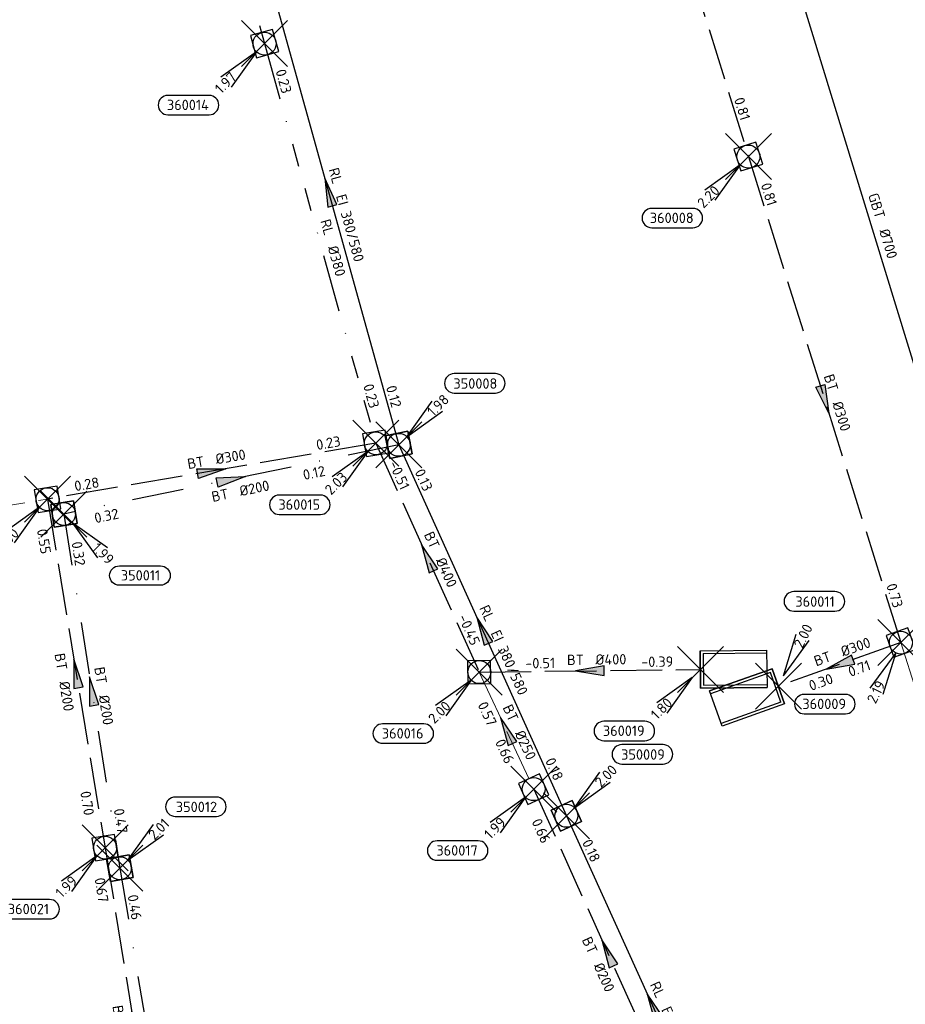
# Model space of a CAD drawing. Header units: metres. Extents: x 153343 to 157271, y 461673 to 467005.
# Tile 26 of 191: x 156220 to 156336, y 463034 to 463163. Entities that reach past the tile are written whole.
import ezdxf
from ezdxf.enums import TextEntityAlignment as Align
from ezdxf.lldxf.tags import DXFTag

# ---------------------------------------------------------------- set-up
doc = ezdxf.new("R2010")
doc.units = ezdxf.units.M
doc.header["$LTSCALE"] = 0.75
doc.header["$PDMODE"] = 3
doc.header["$PDSIZE"] = 3
for name, pattern in [('RI-HWA_BETON', [11.4, 9, -2.4]), ('RI-RELINEN', [38, 10, -4, 0, -4, 4, -4, 4, -4, 0, -4]), ('RI-VWA_BETON', [19, 9, -5, 0, -5])]:
    doc.linetypes.add(name, pattern=pattern)
doc.layers.get('0').update_dxf_attribs({"lineweight": 25})
doc.layers.get('defpoints').update_dxf_attribs({"lineweight": 25})
for name, color, linetype, lineweight in [('B-OI-RI-GWA_STROOMRICHTING-S @ 0.75', 11, 'Continuous', 25), ('B-OI-RI-HWA_RIOOLPUT_INSPECTIEPUT-S', 151, 'Continuous', 25), ('B-OI-RI-HWA_STROOMRICHTING-S @ 0.75', 151, 'Continuous', 25), ('B-OI-RI-HWA_TRANSPORTLEIDING_BETON_250-G', 151, 'RI-HWA_BETON', 18), ('B-OI-RI-HWA_UITSTROOMBAK-S @ 0.75', 151, 'Continuous', 25), ('B-OI-RI-VWA_RIOOLPUT_INSPECTIEPUT-S', 33, 'Continuous', 25), ('B-OI-RI-VWA_STROOMRICHTING-S @ 0.75', 33, 'Continuous', 25)]:
    doc.layers.add(name, color=color, linetype=linetype, lineweight=lineweight)
for name, color, linetype in [('B-OI-RI-HWA_PUTNUMMER-S @ 0.75', 151, 'Continuous'), ('B-OI-RI-HWA_TRANSPORTLEIDING_B+RELINED_380-G', 151, 'RI-RELINEN'), ('B-OI-RI-HWA_TRANSPORTLEIDING_BETON_200-G', 151, 'RI-HWA_BETON'), ('B-OI-RI-HWA_TRANSPORTLEIDING_BETON_300-G', 151, 'RI-HWA_BETON'), ('B-OI-RI-HWA_TRANSPORTLEIDING_BETON_400-G', 151, 'RI-HWA_BETON'), ('B-OI-RI-PERSLEIDING_TRANSPORTLEIDING_GEWAPEND BETON_700-G', 210, 'RI-PERS'), ('B-OI-RI-VWA_PUTNUMMER-S @ 0.75', 33, 'Continuous'), ('B-OI-RI-VWA_TRANSPORTLEIDING_B+RELINED_380 580-G', 33, 'Continuous'), ('B-OI-RI-VWA_TRANSPORTLEIDING_BETON_200-G', 33, 'RI-VWA_BETON')]:
    doc.layers.add(name, color=color, linetype=linetype)
doc.layers.add('inspectieput', color=7, linetype='Continuous', plot=False)
doc.layers.add('rwa lozingpunt_frontmuur', color=7, linetype='Continuous', plot=False)
doc.styles.add('NLCS-ISO', font='isocpeur.ttf')
doc.styles.get("Standard").update_dxf_attribs({"font": 'txt.shx'})
tags = doc.linetypes.add('RI-PERS', pattern='A,7,-2,["P",Standard,S=1.8,R=0,X=-0.5,Y=-0.9],-2,7,-2,[102,NLCS.SHX,S=1,R=180,X=0,Y=0],-2', length=22).pattern_tags.tags
tags[6] = DXFTag(74, 10)

# ---------------------------------------------------------------- blocks, each defined once
blk = doc.blocks.new('*U543')
at = {"ltscale": 0.1, "style": 'NLCS-ISO'}
for tag, p in [('BOBL', (-132, 0)), ('MAT', (-1, 0.5))]:
    blk.add_attdef(tag, text='', height=1.8, dxfattribs=at).set_placement(p, align=Align.BOTTOM_RIGHT)
for tag, p in [('DIA', (1, 0.5)), ('BOBR', (131.05, -0.08))]:
    blk.add_attdef(tag, text='', height=1.8, dxfattribs=at).set_placement(p, align=Align.BOTTOM_LEFT)
at = {"layer": 'defpoints', "ltscale": 0.1, "style": 'NLCS-ISO', "flags": 1}
blk.add_attdef('JVA', text='', height=1.8, dxfattribs=at).set_placement((0, -1), align=Align.TOP_CENTER)
blk = doc.blocks.new('*U568')
at = {"ltscale": 0.1}
blk.add_hatch(color=256, dxfattribs=at).paths.add_polyline_path([(-2.5, 0), (2.5, -0.83), (2.5, 0.83)])
at = {"ltscale": 0.1, "flags": 128}
blk.add_lwpolyline([(-2.5, 0), (2.5, -0.83), (2.5, 0.83)], close=True, dxfattribs=at)
at = {"ltscale": 0.1, "style": 'NLCS-ISO'}
for tag, p in [('BOBL', (-22.04, -3.24)), ('MAT', (-1, -3.74))]:
    blk.add_attdef(tag, text='', height=1.8, dxfattribs=at).set_placement(p, align=Align.BOTTOM_RIGHT)
for tag, p in [('DIA', (1, -3.74)), ('BOBR', (21.09, -3.23))]:
    blk.add_attdef(tag, text='', height=1.8, dxfattribs=at).set_placement(p, align=Align.BOTTOM_LEFT)
at = {"layer": 'defpoints', "ltscale": 0.1, "style": 'NLCS-ISO', "flags": 1}
blk.add_attdef('JVA', text='', height=1.8, dxfattribs=at).set_placement((0, -1), align=Align.TOP_CENTER)
blk = doc.blocks.new('*U569')
at = {"ltscale": 0.1}
blk.add_hatch(color=256, dxfattribs=at).paths.add_polyline_path([(-2.5, 0), (2.5, -0.83), (2.5, 0.83)])
at = {"ltscale": 0.1, "flags": 128}
blk.add_lwpolyline([(-2.5, 0), (2.5, -0.83), (2.5, 0.83)], close=True, dxfattribs=at)
at = {"ltscale": 0.1, "style": 'NLCS-ISO'}
for tag, p in [('BOBL', (-21.41, -3.24)), ('MAT', (-1, -3.74))]:
    blk.add_attdef(tag, text='', height=1.8, dxfattribs=at).set_placement(p, align=Align.BOTTOM_RIGHT)
for tag, p in [('DIA', (1, -3.74)), ('BOBR', (20.46, -3.23))]:
    blk.add_attdef(tag, text='', height=1.8, dxfattribs=at).set_placement(p, align=Align.BOTTOM_LEFT)
at = {"layer": 'defpoints', "ltscale": 0.1, "style": 'NLCS-ISO', "flags": 1}
blk.add_attdef('JVA', text='', height=1.8, dxfattribs=at).set_placement((0, -1), align=Align.TOP_CENTER)
blk = doc.blocks.new('*U573')
at = {"ltscale": 0.1}
blk.add_hatch(color=256, dxfattribs=at).paths.add_polyline_path([(-2.5, 0), (2.5, -0.83), (2.5, 0.83)])
at = {"ltscale": 0.1, "flags": 128}
blk.add_lwpolyline([(-2.5, 0), (2.5, -0.83), (2.5, 0.83)], close=True, dxfattribs=at)
at = {"ltscale": 0.1, "style": 'NLCS-ISO'}
for tag, p in [('BOBL', (-21.93, -3.24)), ('MAT', (-1, -3.74))]:
    blk.add_attdef(tag, text='', height=1.8, dxfattribs=at).set_placement(p, align=Align.BOTTOM_RIGHT)
for tag, p in [('DIA', (1, -3.74)), ('BOBR', (20.98, -3.23))]:
    blk.add_attdef(tag, text='', height=1.8, dxfattribs=at).set_placement(p, align=Align.BOTTOM_LEFT)
at = {"layer": 'defpoints', "ltscale": 0.1, "style": 'NLCS-ISO', "flags": 1}
blk.add_attdef('JVA', text='', height=1.8, dxfattribs=at).set_placement((0, -1), align=Align.TOP_CENTER)
blk = doc.blocks.new('*U583')
at = {"ltscale": 0.1}
blk.add_hatch(color=256, dxfattribs=at).paths.add_polyline_path([(-2.5, 0), (2.5, -0.83), (2.5, 0.83)])
at = {"ltscale": 0.1, "flags": 128}
blk.add_lwpolyline([(-2.5, 0), (2.5, -0.83), (2.5, 0.83)], close=True, dxfattribs=at)
at = {"ltscale": 0.1, "style": 'NLCS-ISO'}
for tag, p in [('BOBL', (-6.02, 0)), ('MAT', (-1, 0.5))]:
    blk.add_attdef(tag, text='', height=1.8, dxfattribs=at).set_placement(p, align=Align.BOTTOM_RIGHT)
for tag, p in [('DIA', (1, 0.5)), ('BOBR', (8.95, 0))]:
    blk.add_attdef(tag, text='', height=1.8, dxfattribs=at).set_placement(p, align=Align.BOTTOM_LEFT)
at = {"layer": 'defpoints', "ltscale": 0.1, "style": 'NLCS-ISO', "flags": 1}
blk.add_attdef('JVA', text='', height=1.8, dxfattribs=at).set_placement((0, -1), align=Align.TOP_CENTER)
blk = doc.blocks.new('*U584')
at = {"ltscale": 0.1}
blk.add_hatch(color=256, dxfattribs=at).paths.add_polyline_path([(-2.5, 0), (2.5, -0.83), (2.5, 0.83)])
at = {"ltscale": 0.1, "flags": 128}
blk.add_lwpolyline([(-2.5, 0), (2.5, -0.83), (2.5, 0.83)], close=True, dxfattribs=at)
at = {"ltscale": 0.1, "style": 'NLCS-ISO'}
for tag, p in [('MAT', (-1, 0.5)), ('BOBL', (-1.89, -3.24))]:
    blk.add_attdef(tag, text='', height=1.8, dxfattribs=at).set_placement(p, align=Align.BOTTOM_RIGHT)
for tag, p in [('DIA', (1, 0.5)), ('BOBR', (0.95, -3.24))]:
    blk.add_attdef(tag, text='', height=1.8, dxfattribs=at).set_placement(p, align=Align.BOTTOM_LEFT)
at = {"layer": 'defpoints', "ltscale": 0.1, "style": 'NLCS-ISO', "flags": 1}
blk.add_attdef('JVA', text='', height=1.8, dxfattribs=at).set_placement((0, -1), align=Align.TOP_CENTER)
blk = doc.blocks.new('*U570')
at = {"ltscale": 0.1}
blk.add_hatch(color=256, dxfattribs=at).paths.add_polyline_path([(2.5, 0), (-2.5, -0.83), (-2.5, 0.83)])
at = {"ltscale": 0.1, "flags": 128}
blk.add_lwpolyline([(2.5, 0), (-2.5, -0.83), (-2.5, 0.83)], close=True, dxfattribs=at)
at = {"ltscale": 0.1, "style": 'NLCS-ISO'}
for tag, p in [('BOBL', (-19.63, 0)), ('MAT', (-1, 0.5))]:
    blk.add_attdef(tag, text='', height=1.8, dxfattribs=at).set_placement(p, align=Align.BOTTOM_RIGHT)
for tag, p in [('DIA', (1, 0.5)), ('BOBR', (18.69, 0))]:
    blk.add_attdef(tag, text='', height=1.8, dxfattribs=at).set_placement(p, align=Align.BOTTOM_LEFT)
at = {"layer": 'defpoints', "ltscale": 0.1, "style": 'NLCS-ISO', "flags": 1}
blk.add_attdef('JVA', text='', height=1.8, dxfattribs=at).set_placement((0, -1), align=Align.TOP_CENTER)
blk = doc.blocks.new('*U571')
at = {"ltscale": 0.1}
blk.add_hatch(color=256, dxfattribs=at).paths.add_polyline_path([(-2.5, 0), (2.5, -0.83), (2.5, 0.83)])
at = {"ltscale": 0.1, "flags": 128}
blk.add_lwpolyline([(-2.5, 0), (2.5, -0.83), (2.5, 0.83)], close=True, dxfattribs=at)
at = {"ltscale": 0.1, "style": 'NLCS-ISO'}
for tag, p in [('BOBL', (-12.51, 0)), ('MAT', (-1, 0.5))]:
    blk.add_attdef(tag, text='', height=1.8, dxfattribs=at).set_placement(p, align=Align.BOTTOM_RIGHT)
for tag, p in [('DIA', (1, 0.5)), ('BOBR', (11.57, 0))]:
    blk.add_attdef(tag, text='', height=1.8, dxfattribs=at).set_placement(p, align=Align.BOTTOM_LEFT)
at = {"layer": 'defpoints', "ltscale": 0.1, "style": 'NLCS-ISO', "flags": 1}
blk.add_attdef('JVA', text='', height=1.8, dxfattribs=at).set_placement((0, -1), align=Align.TOP_CENTER)
blk = doc.blocks.new('*U587')
at = {"ltscale": 0.1, "style": 'NLCS-ISO'}
for tag, p in [('BOBL', (-26.77, 0)), ('MAT', (-1, 0.5))]:
    blk.add_attdef(tag, text='', height=1.8, dxfattribs=at).set_placement(p, align=Align.BOTTOM_RIGHT)
for tag, p in [('DIA', (1, 0.5)), ('BOBR', (25.83, -0.01))]:
    blk.add_attdef(tag, text='', height=1.8, dxfattribs=at).set_placement(p, align=Align.BOTTOM_LEFT)
at = {"layer": 'defpoints', "ltscale": 0.1, "style": 'NLCS-ISO', "flags": 1}
blk.add_attdef('JVA', text='', height=1.8, dxfattribs=at).set_placement((0, -1), align=Align.TOP_CENTER)
blk = doc.blocks.new('*U590')
at = {"ltscale": 0.1}
blk.add_hatch(color=256, dxfattribs=at).paths.add_polyline_path([(-2.5, 0), (2.5, -0.83), (2.5, 0.83)])
at = {"ltscale": 0.1, "flags": 128}
blk.add_lwpolyline([(-2.5, 0), (2.5, -0.83), (2.5, 0.83)], close=True, dxfattribs=at)
at = {"ltscale": 0.1, "style": 'NLCS-ISO'}
for tag, p in [('MAT', (-1, 0.5)), ('BOBL', (-1.97, -3.24))]:
    blk.add_attdef(tag, text='', height=1.8, dxfattribs=at).set_placement(p, align=Align.BOTTOM_RIGHT)
for tag, p in [('DIA', (1, 0.5)), ('BOBR', (1.03, -3.24))]:
    blk.add_attdef(tag, text='', height=1.8, dxfattribs=at).set_placement(p, align=Align.BOTTOM_LEFT)
at = {"layer": 'defpoints', "ltscale": 0.1, "style": 'NLCS-ISO', "flags": 1}
blk.add_attdef('JVA', text='', height=1.8, dxfattribs=at).set_placement((0, -1), align=Align.TOP_CENTER)
blk = doc.blocks.new('*U592')
at = {"ltscale": 0.1}
blk.add_hatch(color=256, dxfattribs=at).paths.add_polyline_path([(2.5, 0), (-2.5, -0.83), (-2.5, 0.83)])
at = {"ltscale": 0.1, "flags": 128}
blk.add_lwpolyline([(2.5, 0), (-2.5, -0.83), (-2.5, 0.83)], close=True, dxfattribs=at)
at = {"ltscale": 0.1, "style": 'NLCS-ISO'}
for tag, p in [('BOBL', (-34.99, 0)), ('MAT', (-1, 0.5))]:
    blk.add_attdef(tag, text='', height=1.8, dxfattribs=at).set_placement(p, align=Align.BOTTOM_RIGHT)
for tag, p in [('DIA', (1, 0.5)), ('BOBR', (34.05, -0.02))]:
    blk.add_attdef(tag, text='', height=1.8, dxfattribs=at).set_placement(p, align=Align.BOTTOM_LEFT)
at = {"layer": 'defpoints', "ltscale": 0.1, "style": 'NLCS-ISO', "flags": 1}
blk.add_attdef('JVA', text='', height=1.8, dxfattribs=at).set_placement((0, -1), align=Align.TOP_CENTER)
blk = doc.blocks.new('*U593')
at = {"ltscale": 0.1}
blk.add_hatch(color=256, dxfattribs=at).paths.add_polyline_path([(2.5, 0), (-2.5, -0.83), (-2.5, 0.83)])
at = {"ltscale": 0.1, "flags": 128}
blk.add_lwpolyline([(2.5, 0), (-2.5, -0.83), (-2.5, 0.83)], close=True, dxfattribs=at)
at = {"ltscale": 0.1, "style": 'NLCS-ISO'}
for tag, p in [('BOBL', (-25.04, 0)), ('MAT', (-1, 0.5))]:
    blk.add_attdef(tag, text='', height=1.8, dxfattribs=at).set_placement(p, align=Align.BOTTOM_RIGHT)
for tag, p in [('DIA', (1, 0.5)), ('BOBR', (24.09, -0.01))]:
    blk.add_attdef(tag, text='', height=1.8, dxfattribs=at).set_placement(p, align=Align.BOTTOM_LEFT)
at = {"layer": 'defpoints', "ltscale": 0.1, "style": 'NLCS-ISO', "flags": 1}
blk.add_attdef('JVA', text='', height=1.8, dxfattribs=at).set_placement((0, -1), align=Align.TOP_CENTER)
blk = doc.blocks.new('*U626')
at = {"ltscale": 0.1}
blk.add_hatch(color=256, dxfattribs=at).paths.add_polyline_path([(-2.5, 0), (2.5, -0.83), (2.5, 0.83)])
at = {"ltscale": 0.1, "flags": 128}
blk.add_lwpolyline([(-2.5, 0), (2.5, -0.83), (2.5, 0.83)], close=True, dxfattribs=at)
at = {"ltscale": 0.1, "style": 'NLCS-ISO'}
for tag, p in [('BOBL', (-21.38, 0)), ('MAT', (-1, 0.5))]:
    blk.add_attdef(tag, text='', height=1.8, dxfattribs=at).set_placement(p, align=Align.BOTTOM_RIGHT)
for tag, p in [('DIA', (1, 0.5)), ('BOBR', (20.43, -0.01))]:
    blk.add_attdef(tag, text='', height=1.8, dxfattribs=at).set_placement(p, align=Align.BOTTOM_LEFT)
at = {"layer": 'defpoints', "ltscale": 0.1, "style": 'NLCS-ISO', "flags": 1}
blk.add_attdef('JVA', text='', height=1.8, dxfattribs=at).set_placement((0, -1), align=Align.TOP_CENTER)
blk = doc.blocks.new('*U627')
at = {"ltscale": 0.1}
blk.add_hatch(color=256, dxfattribs=at).paths.add_polyline_path([(-2.5, 0), (2.5, -0.83), (2.5, 0.83)])
at = {"ltscale": 0.1, "flags": 128}
blk.add_lwpolyline([(-2.5, 0), (2.5, -0.83), (2.5, 0.83)], close=True, dxfattribs=at)
at = {"ltscale": 0.1, "style": 'NLCS-ISO'}
for tag, p in [('BOBL', (-21.86, 0)), ('MAT', (-1, 0.5))]:
    blk.add_attdef(tag, text='', height=1.8, dxfattribs=at).set_placement(p, align=Align.BOTTOM_RIGHT)
for tag, p in [('DIA', (1, 0.5)), ('BOBR', (20.92, -0.01))]:
    blk.add_attdef(tag, text='', height=1.8, dxfattribs=at).set_placement(p, align=Align.BOTTOM_LEFT)
at = {"layer": 'defpoints', "ltscale": 0.1, "style": 'NLCS-ISO', "flags": 1}
blk.add_attdef('JVA', text='', height=1.8, dxfattribs=at).set_placement((0, -1), align=Align.TOP_CENTER)
blk = doc.blocks.new('*U629')
at = {"ltscale": 0.1}
blk.add_hatch(color=256, dxfattribs=at).paths.add_polyline_path([(-2.5, 0), (2.5, -0.83), (2.5, 0.83)])
at = {"ltscale": 0.1, "flags": 128}
blk.add_lwpolyline([(-2.5, 0), (2.5, -0.83), (2.5, 0.83)], close=True, dxfattribs=at)
at = {"ltscale": 0.1, "style": 'NLCS-ISO'}
for tag, p in [('BOBL', (-27.18, 0)), ('MAT', (-1, 0.5))]:
    blk.add_attdef(tag, text='', height=1.8, dxfattribs=at).set_placement(p, align=Align.BOTTOM_RIGHT)
for tag, p in [('DIA', (1, 0.5)), ('BOBR', (26.23, -0.01))]:
    blk.add_attdef(tag, text='', height=1.8, dxfattribs=at).set_placement(p, align=Align.BOTTOM_LEFT)
at = {"layer": 'defpoints', "ltscale": 0.1, "style": 'NLCS-ISO', "flags": 1}
blk.add_attdef('JVA', text='', height=1.8, dxfattribs=at).set_placement((0, -1), align=Align.TOP_CENTER)
blk = doc.blocks.new('*U624')
at = {"ltscale": 0.1}
blk.add_hatch(color=256, dxfattribs=at).paths.add_polyline_path([(2.5, 0), (-2.5, -0.83), (-2.5, 0.83)])
at = {"ltscale": 0.1, "flags": 128}
blk.add_lwpolyline([(2.5, 0), (-2.5, -0.83), (-2.5, 0.83)], close=True, dxfattribs=at)
at = {"ltscale": 0.1, "style": 'NLCS-ISO'}
for tag, p in [('BOBL', (-20.41, -3.24)), ('MAT', (-1, -3.74))]:
    blk.add_attdef(tag, text='', height=1.8, dxfattribs=at).set_placement(p, align=Align.BOTTOM_RIGHT)
for tag, p in [('DIA', (1, -3.74)), ('BOBR', (12.39, -3.23))]:
    blk.add_attdef(tag, text='', height=1.8, dxfattribs=at).set_placement(p, align=Align.BOTTOM_LEFT)
at = {"layer": 'defpoints', "ltscale": 0.1, "style": 'NLCS-ISO', "flags": 1}
blk.add_attdef('JVA', text='', height=1.8, dxfattribs=at).set_placement((0, -1), align=Align.TOP_CENTER)
blk = doc.blocks.new('*U625')
at = {"ltscale": 0.1}
blk.add_hatch(color=256, dxfattribs=at).paths.add_polyline_path([(-2.5, 0), (2.5, -0.83), (2.5, 0.83)])
at = {"ltscale": 0.1, "flags": 128}
blk.add_lwpolyline([(-2.5, 0), (2.5, -0.83), (2.5, 0.83)], close=True, dxfattribs=at)
at = {"ltscale": 0.1, "style": 'NLCS-ISO'}
for tag, p in [('BOBL', (-26.09, 0)), ('MAT', (-1, 0.5))]:
    blk.add_attdef(tag, text='', height=1.8, dxfattribs=at).set_placement(p, align=Align.BOTTOM_RIGHT)
for tag, p in [('DIA', (1, 0.5)), ('BOBR', (25.14, -0.01))]:
    blk.add_attdef(tag, text='', height=1.8, dxfattribs=at).set_placement(p, align=Align.BOTTOM_LEFT)
at = {"layer": 'defpoints', "ltscale": 0.1, "style": 'NLCS-ISO', "flags": 1}
blk.add_attdef('JVA', text='', height=1.8, dxfattribs=at).set_placement((0, -1), align=Align.TOP_CENTER)
blk = doc.blocks.new('*U631')
at = {"ltscale": 0.1}
blk.add_hatch(color=256, dxfattribs=at).paths.add_polyline_path([(-2.5, 0), (2.5, -0.83), (2.5, 0.83)])
at = {"ltscale": 0.1, "flags": 128}
blk.add_lwpolyline([(-2.5, 0), (2.5, -0.83), (2.5, 0.83)], close=True, dxfattribs=at)
at = {"ltscale": 0.1, "style": 'NLCS-ISO'}
for tag, p in [('BOBL', (-36.33, 0)), ('MAT', (-1, 0.5))]:
    blk.add_attdef(tag, text='', height=1.8, dxfattribs=at).set_placement(p, align=Align.BOTTOM_RIGHT)
for tag, p in [('DIA', (1, 0.5)), ('BOBR', (35.39, -0.02))]:
    blk.add_attdef(tag, text='', height=1.8, dxfattribs=at).set_placement(p, align=Align.BOTTOM_LEFT)
at = {"layer": 'defpoints', "ltscale": 0.1, "style": 'NLCS-ISO', "flags": 1}
blk.add_attdef('JVA', text='', height=1.8, dxfattribs=at).set_placement((0, -1), align=Align.TOP_CENTER)
blk = doc.blocks.new('*U241')
for q in [(-7.6, -5.83), (-5.83, -7.6)]:
    blk.add_line((-1.41, -1.41), q)
blk.add_lwpolyline([(-16.81, -12.39), (-9.65, -12.39, 1), (-9.65, -9.01), (-16.81, -9.01, 1)], format="xyb", close=True)
at = {"ltscale": 0.1, "style": 'NLCS-ISO'}
blk.add_attdef('PUTHGT', text='', height=1.8, rotation=45, dxfattribs=at).set_placement((-8.44, -8.48), align=Align.MIDDLE_LEFT)
blk.add_attdef('PUTNR', text='', height=1.8, dxfattribs=at).set_placement((-13.33, -8.87), align=Align.MIDDLE_CENTER)
blk = doc.blocks.new('SRI-UITSTROOMBAK-SO')
at = {"color": 7}
for p, q in [((-3.25, 11.56), (3.25, 11.56)), ((-3.25, 0), (-3.25, 11.56)), ((-2.75, 0.5), (-2.75, 11.56)), ((2.75, 0.5), (2.75, 11.56)), ((3.25, 0), (3.25, 11.56)), ((-3.25, 0), (3.25, 0)), ((-2.75, 0.5), (2.75, 0.5))]:
    blk.add_line(p, q, dxfattribs=at)
at = {"flags": 128}
blk.add_lwpolyline([(-3.25, 11.56), (3.25, 11.56), (3.25, 0), (-3.25, 0)], close=True, dxfattribs=at)
blk = doc.blocks.new('*U642')
for q in [(3.1, 9.07), (5.34, 7.96)]:
    blk.add_line((0.89, 1.79), q)
blk.add_lwpolyline([(9.85, 16.47), (2.69, 16.47, 1), (2.69, 13.08), (9.85, 13.08, 1)], format="xyb", close=True)
at = {"ltscale": 0.1, "style": 'NLCS-ISO'}
blk.add_attdef('PUTNR', text='', height=1.8, dxfattribs=at).set_placement((6.38, 14.74), align=Align.MIDDLE_CENTER)
blk.add_attdef('PUTHGT', text='', height=1.8, rotation=63.6295, dxfattribs=at).set_placement((3.37, 6.86), align=Align.MIDDLE_LEFT)
blk = doc.blocks.new('*U643')
for q in [(-5.39, -7.92), (-3.16, -9.05)]:
    blk.add_line((-0.9, -1.79), q)
blk.add_lwpolyline([(-16.81, -12.39), (-9.65, -12.39, 1), (-9.65, -9.01), (-16.81, -9.01, 1)], format="xyb", close=True)
at = {"ltscale": 0.1, "style": 'NLCS-ISO'}
blk.add_attdef('PUTHGT', text='', height=1.8, rotation=63.2419, dxfattribs=at).set_placement((-5.36, -10.7), align=Align.MIDDLE_LEFT)
blk.add_attdef('PUTNR', text='', height=1.8, dxfattribs=at).set_placement((-13.33, -8.87), align=Align.MIDDLE_CENTER)
blk = doc.blocks.new('*U43')
for q in [(5.83, 7.6), (7.6, 5.83)]:
    blk.add_line((1.41, 1.41), q)
blk.add_lwpolyline([(16.81, 12.39), (9.65, 12.39, 1), (9.65, 9.01), (16.81, 9.01, 1)], format="xyb", close=True)
at = {"ltscale": 0.1, "style": 'NLCS-ISO'}
blk.add_attdef('PUTHGT', text='', height=1.8, rotation=45, dxfattribs=at).set_placement((5.39, 5.43), align=Align.MIDDLE_LEFT)
blk.add_attdef('PUTNR', text='', height=1.8, dxfattribs=at).set_placement((13.33, 10.67), align=Align.MIDDLE_CENTER)
blk = doc.blocks.new('*U321')
for q in [(5.83, -7.6), (7.6, -5.83)]:
    blk.add_line((1.41, -1.41), q)
blk.add_lwpolyline([(16.81, -12.39), (9.65, -12.39, -1), (9.65, -9.01), (16.81, -9.01, -1)], format="xyb", close=True)
at = {"ltscale": 0.1, "style": 'NLCS-ISO'}
blk.add_attdef('PUTHGT', text='', height=1.8, rotation=315, dxfattribs=at).set_placement((5.39, -5.43), align=Align.MIDDLE_LEFT)
blk.add_attdef('PUTNR', text='', height=1.8, dxfattribs=at).set_placement((13.33, -8.87), align=Align.MIDDLE_CENTER)
blk = doc.blocks.new('B-SRI-PUT_HWA-SO')
at = {"lineweight": -3, "flags": 128}
blk.add_lwpolyline([(-2, -2), (2, -2), (2, 2), (-2, 2)], close=True, dxfattribs=at)
at = {"lineweight": -3}
blk.add_circle((0, 0), 2, dxfattribs=at)
blk = doc.blocks.new('B-SRI-PUT_VWA-SO')
at = {"flags": 128}
blk.add_lwpolyline([(-2, 2), (2, 2), (2, -2), (-2, -2)], close=True, dxfattribs=at)
at = {"lineweight": -3, "flags": 128}
blk.add_lwpolyline([(2, -2), (2, 2), (-2, 2), (-2, -2)], close=True, dxfattribs=at)
at = {"lineweight": -3}
blk.add_circle((0, 0), 2, dxfattribs=at)

msp = doc.modelspace()

# ---------------------------------------------------------------- linework, layer by layer
at = {"layer": 'B-OI-RI-HWA_TRANSPORTLEIDING_B+RELINED_380-G', "transparency": 33554610}
for p, q in [((156238.41, 463208.58), (156251.96, 463159.68)), ((156251.96, 463159.68), (156266.49, 463107.5))]:
    msp.add_line(p, q, dxfattribs=at)
at = {"layer": 'B-OI-RI-HWA_TRANSPORTLEIDING_BETON_200-G', "transparency": 33554610}
for p, q in [((156223.65, 463100.2), (156231.16, 463054.7)), ((156287.08, 463062.35), (156306.39, 463019.61)), ((156231.16, 463054.7), (156238.73, 463008.25))]:
    msp.add_line(p, q, dxfattribs=at)
at = {"layer": 'B-OI-RI-HWA_TRANSPORTLEIDING_BETON_250-G', "transparency": 33554610}
for p, q in [((156180.27, 463093.21), (156223.65, 463100.2)), ((156334.98, 463081.48), (156350.87, 463031.12)), ((156279.98, 463077.63), (156287.08, 463062.35))]:
    msp.add_line(p, q, dxfattribs=at)
at = {"layer": 'B-OI-RI-HWA_TRANSPORTLEIDING_BETON_300-G', "transparency": 33554610}
for p, q in [((156299.83, 463194.18), (156315.09, 463144.93)), ((156315.09, 463144.93), (156334.98, 463081.48)), ((156266.49, 463107.5), (156223.65, 463100.2)), ((156334.98, 463081.48), (156319, 463075.78))]:
    msp.add_line(p, q, dxfattribs=at)
at = {"layer": 'B-OI-RI-HWA_TRANSPORTLEIDING_BETON_400-G', "transparency": 33554610}
for p, q in [((156266.49, 463107.5), (156279.98, 463077.63)), ((156279.98, 463077.63), (156308.83, 463077.97))]:
    msp.add_line(p, q, dxfattribs=at)
at = {"layer": 'B-OI-RI-PERSLEIDING_TRANSPORTLEIDING_GEWAPEND BETON_700-G', "transparency": 33554610}
msp.add_line((156300.1, 463237.1), (156362.2, 463034.4), dxfattribs=at)
at = {"layer": 'B-OI-RI-VWA_TRANSPORTLEIDING_B+RELINED_380 580-G', "transparency": 33554610}
for p, q in [((156251.15, 463173.31), (156269.47, 463107.3)), ((156269.47, 463107.3), (156291.34, 463058.87)), ((156291.34, 463058.87), (156314.01, 463009.01))]:
    msp.add_line(p, q, dxfattribs=at)
at = {"layer": 'B-OI-RI-VWA_TRANSPORTLEIDING_BETON_200-G', "transparency": 33554610}
for p, q in [((156269.47, 463107.3), (156225.78, 463098.26)), ((156225.78, 463098.26), (156233.08, 463052.03)), ((156233.08, 463052.03), (156240.68, 463006.59))]:
    msp.add_line(p, q, dxfattribs=at)
at = {"layer": 'inspectieput', "transparency": 33554610}
for p in [(156251.96, 463159.68), (156315.09, 463144.93), (156266.49, 463107.5), (156269.47, 463107.3), (156223.65, 463100.2), (156225.78, 463098.26), (156334.98, 463081.48), (156279.98, 463077.63), (156287.08, 463062.35), (156291.34, 463058.87), (156231.16, 463054.7), (156233.08, 463052.03)]:
    msp.add_point(p, dxfattribs=at)
at = {"layer": 'rwa lozingpunt_frontmuur', "transparency": 33554610}
for p in [(156308.83, 463077.97), (156319, 463075.78)]:
    msp.add_point(p, dxfattribs=at)

# ---------------------------------------------------------------- block references
at = {"layer": 'B-OI-RI-GWA_STROOMRICHTING-S @ 0.75', "transparency": 33554610}
ref = msp.add_blockref('*U543', (156331.15, 463135.75), dxfattribs=dict(at, xscale=0.7499999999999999, yscale=0.7499999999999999, zscale=0.7499999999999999, rotation=287.0331832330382))
ref.add_attrib('MAT', 'GBT', dxfattribs={"layer": '0', "ltscale": 0.1, "height": 1.35, "rotation": 287.0332, "style": 'NLCS-ISO'}).set_placement((156331.29, 463136.58), align=Align.BOTTOM_RIGHT)
ref.add_attrib('DIA', '%%c700', dxfattribs={"layer": '0', "ltscale": 0.1, "height": 1.35, "rotation": 287.0332, "style": 'NLCS-ISO'}).set_placement((156331.73, 463135.14), align=Align.BOTTOM_LEFT)
at = {"layer": 'B-OI-RI-HWA_PUTNUMMER-S @ 0.75', "transparency": 33554610}
ref = msp.add_blockref('*U241', (156251.96, 463159.68), dxfattribs=dict(at, xscale=0.75, yscale=0.75, zscale=0.75))
ref.add_attrib('PUTNR', '360014', dxfattribs={"layer": '0', "ltscale": 0.1, "height": 1.35, "style": 'NLCS-ISO'}).set_placement((156241.96, 463151.68), align=Align.MIDDLE_CENTER)
ref.add_attrib('PUTHGT', '1.97', dxfattribs={"layer": '0', "ltscale": 0.1, "height": 1.35, "rotation": 45, "style": 'NLCS-ISO'}).set_placement((156245.82, 463153.51), align=Align.MIDDLE_LEFT)
ref = msp.add_blockref('*U241', (156315.09, 463144.93), dxfattribs=dict(at, xscale=0.75, yscale=0.75, zscale=0.75))
ref.add_attrib('PUTNR', '360008', dxfattribs={"layer": '0', "ltscale": 0.1, "height": 1.35, "style": 'NLCS-ISO'}).set_placement((156305.09, 463136.93), align=Align.MIDDLE_CENTER)
ref.add_attrib('PUTHGT', '2.20', dxfattribs={"layer": '0', "ltscale": 0.1, "height": 1.35, "rotation": 45, "style": 'NLCS-ISO'}).set_placement((156308.76, 463138.57), align=Align.MIDDLE_LEFT)
ref = msp.add_blockref('*U241', (156266.49, 463107.5), dxfattribs=dict(at, xscale=0.75, yscale=0.75, zscale=0.75))
ref.add_attrib('PUTNR', '360015', dxfattribs={"layer": '0', "ltscale": 0.1, "height": 1.35, "style": 'NLCS-ISO'}).set_placement((156256.49, 463099.5), align=Align.MIDDLE_CENTER)
ref.add_attrib('PUTHGT', '2.03', dxfattribs={"layer": '0', "ltscale": 0.1, "height": 1.35, "rotation": 45, "style": 'NLCS-ISO'}).set_placement((156260.16, 463101.14), align=Align.MIDDLE_LEFT)
ref = msp.add_blockref('*U241', (156223.65, 463100.2), dxfattribs=dict(at, xscale=0.75, yscale=0.75, zscale=0.75))
ref.add_attrib('PUTNR', '360020', dxfattribs={"layer": '0', "ltscale": 0.1, "height": 1.35, "style": 'NLCS-ISO'}).set_placement((156213.65, 463092.2), align=Align.MIDDLE_CENTER)
ref.add_attrib('PUTHGT', '2.00', dxfattribs={"layer": '0', "ltscale": 0.1, "height": 1.35, "rotation": 45, "style": 'NLCS-ISO'}).set_placement((156217.32, 463093.84), align=Align.MIDDLE_LEFT)
at = {"layer": 'B-OI-RI-HWA_PUTNUMMER-S @ 0.75', "transparency": 33554610, "xscale": 0.75, "yscale": 0.75, "zscale": 0.75}
msp.add_blockref('*U642', (156319, 463075.78), dxfattribs=at).add_auto_attribs({'PUTNR': '360011', 'PUTHGT': '2.00'})
at = {"layer": 'B-OI-RI-HWA_PUTNUMMER-S @ 0.75', "transparency": 33554610}
ref = msp.add_blockref('*U643', (156334.98, 463081.48), dxfattribs=dict(at, xscale=0.75, yscale=0.75, zscale=0.75))
ref.add_attrib('PUTNR', '360009', dxfattribs={"layer": '0', "ltscale": 0.1, "height": 1.35, "style": 'NLCS-ISO'}).set_placement((156324.98, 463073.48), align=Align.MIDDLE_CENTER)
ref.add_attrib('PUTHGT', '2.19', dxfattribs={"layer": '0', "ltscale": 0.1, "height": 1.35, "rotation": 63.2419, "style": 'NLCS-ISO'}).set_placement((156331.08, 463073.7), align=Align.MIDDLE_LEFT)
ref = msp.add_blockref('*U241', (156279.98, 463077.63), dxfattribs=dict(at, xscale=0.75, yscale=0.75, zscale=0.75))
ref.add_attrib('PUTNR', '360016', dxfattribs={"layer": '0', "ltscale": 0.1, "height": 1.35, "style": 'NLCS-ISO'}).set_placement((156269.98, 463069.63), align=Align.MIDDLE_CENTER)
ref.add_attrib('PUTHGT', '2.00', dxfattribs={"layer": '0', "ltscale": 0.1, "height": 1.35, "rotation": 45, "style": 'NLCS-ISO'}).set_placement((156273.65, 463071.27), align=Align.MIDDLE_LEFT)
ref = msp.add_blockref('*U241', (156308.83, 463077.97), dxfattribs=dict(at, xscale=0.75, yscale=0.75, zscale=0.75))
ref.add_attrib('PUTNR', '360019', dxfattribs={"layer": '0', "ltscale": 0.1, "height": 1.35, "style": 'NLCS-ISO'}).set_placement((156298.83, 463069.97), align=Align.MIDDLE_CENTER)
ref.add_attrib('PUTHGT', '1.80', dxfattribs={"layer": '0', "ltscale": 0.1, "height": 1.35, "rotation": 45, "style": 'NLCS-ISO'}).set_placement((156302.69, 463071.8), align=Align.MIDDLE_LEFT)
ref = msp.add_blockref('*U241', (156287.08, 463062.35), dxfattribs=dict(at, xscale=0.75, yscale=0.75, zscale=0.75))
ref.add_attrib('PUTNR', '360017', dxfattribs={"layer": '0', "ltscale": 0.1, "height": 1.35, "style": 'NLCS-ISO'}).set_placement((156277.08, 463054.35), align=Align.MIDDLE_CENTER)
ref.add_attrib('PUTHGT', '1.99', dxfattribs={"layer": '0', "ltscale": 0.1, "height": 1.35, "rotation": 45, "style": 'NLCS-ISO'}).set_placement((156280.94, 463056.18), align=Align.MIDDLE_LEFT)
ref = msp.add_blockref('*U241', (156231.16, 463054.7), dxfattribs=dict(at, xscale=0.75, yscale=0.75, zscale=0.75))
ref.add_attrib('PUTNR', '360021', dxfattribs={"layer": '0', "ltscale": 0.1, "height": 1.35, "style": 'NLCS-ISO'}).set_placement((156221.16, 463046.7), align=Align.MIDDLE_CENTER)
ref.add_attrib('PUTHGT', '1.99', dxfattribs={"layer": '0', "ltscale": 0.1, "height": 1.35, "rotation": 45, "style": 'NLCS-ISO'}).set_placement((156225.02, 463048.53), align=Align.MIDDLE_LEFT)
at = {"layer": 'B-OI-RI-HWA_RIOOLPUT_INSPECTIEPUT-S'}
for p, xscale, yscale, zscale, rotation in [((156251.96, 463159.68), 0.75, 0.75, 0.75, 285.5603494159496), ((156315.09, 463144.93), 0.7499999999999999, 0.7499999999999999, 0.7499999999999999, 287.4049130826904), ((156266.49, 463107.5), 0.7500000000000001, 0.7500000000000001, 0.7500000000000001, 189.6704016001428), ((156223.65, 463100.2), 0.7500000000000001, 0.7500000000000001, 0.7500000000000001, 279.3724497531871), ((156334.98, 463081.48), 0.7499999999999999, 0.7499999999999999, 0.7499999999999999, 199.6311074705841), ((156279.98, 463077.63), 0.7500000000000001, 0.7500000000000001, 0.7500000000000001, 0.675204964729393), ((156287.08, 463062.35), 0.75, 0.75, 0.75, 294.3135282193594), ((156231.16, 463054.7), 0.7499999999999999, 0.7499999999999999, 0.7499999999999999, 279.256172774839)]:
    msp.add_blockref('B-SRI-PUT_HWA-SO', p, dxfattribs=dict(at, xscale=xscale, yscale=yscale, zscale=zscale, rotation=rotation))
at = {"layer": 'B-OI-RI-HWA_STROOMRICHTING-S @ 0.75', "transparency": 33554610}
for name, p, xscale, yscale, zscale, rotation, values in [('*U593', (156307.46, 463169.55), 0.75, 0.75, 0.75, 287.2154755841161, {'MAT': 'BT', 'DIA': '%%c300', 'BOBL': '0.89', 'BOBR': '0.81'}), ('*U587', (156259.23, 463133.59), 0.75, 0.75, 0.75, 285.5603494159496, {'MAT': 'RL', 'DIA': '%%c380', 'BOBL': '0.23', 'BOBR': '0.23'}), ('*U592', (156325.04, 463113.21), 0.7499999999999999, 0.7499999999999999, 0.7499999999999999, 287.4049130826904, {'MAT': 'BT', 'DIA': '%%c300', 'BOBL': '0.81', 'BOBR': '0.73'}), ('*U570', (156245.07, 463103.85), 0.7499999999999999, 0.7499999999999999, 0.7499999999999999, 9.670401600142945, {'MAT': 'BT', 'DIA': '%%c300', 'BOBL': '0.28', 'BOBR': '0.23'}), ('*U571', (156273.23, 463092.57), 0.7499999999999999, 0.7499999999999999, 0.7499999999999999, 294.3050632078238, {'MAT': 'BT', 'DIA': '%%c400', 'BOBL': '-0.51', 'BOBR': '-0.45'}), ('*U569', (156227.4, 463077.45), 0.75, 0.75, 0.75, 279.3724497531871, {'MAT': 'BT', 'DIA': '%%c200', 'BOBL': '0.55', 'BOBR': '0.70'}), ('*U590', (156326.99, 463078.63), 0.75, 0.75, 0.75, 19.63110747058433, {'MAT': 'BT', 'DIA': '%%c300', 'BOBL': '0.30', 'BOBR': '0.71'}), ('*U583', (156294.4, 463077.8), 0.75, 0.75, 0.75, 0.6752049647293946, {'MAT': 'BT', 'DIA': '%%c400', 'BOBL': '-0.51', 'BOBR': '-0.39'}), ('*U584', (156283.53, 463069.99), 0.75, 0.75, 0.75, 294.9223935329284, {'MAT': 'BT', 'DIA': '%%c250', 'BOBL': '0.57', 'BOBR': '0.66'}), ('*U573', (156296.73, 463040.98), 0.75, 0.75, 0.75, 294.3135282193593, {'MAT': 'BT', 'DIA': '%%c200', 'BOBL': '0.66', 'BOBR': '0.79'}), ('*U568', (156234.95, 463031.48), 0.7499999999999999, 0.7499999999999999, 0.7499999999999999, 279.256172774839, {'MAT': 'BT', 'DIA': '%%c200', 'BOBL': '0.67', 'BOBR': '0.80'})]:
    msp.add_blockref(name, p, dxfattribs=dict(at, xscale=xscale, yscale=yscale, zscale=zscale, rotation=rotation)).add_auto_attribs(values)
at = {"layer": 'B-OI-RI-HWA_UITSTROOMBAK-S @ 0.75', "transparency": 33554610, "xscale": 0.75, "yscale": 0.75, "zscale": 0.75}
for p, rotation in [((156308.83, 463077.97), 270.6752049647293), ((156319, 463075.78), 109.6311074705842)]:
    msp.add_blockref('SRI-UITSTROOMBAK-SO', p, dxfattribs=dict(at, rotation=rotation))
at = {"layer": 'B-OI-RI-VWA_PUTNUMMER-S @ 0.75', "transparency": 33554610, "xscale": 0.75, "yscale": 0.75, "zscale": 0.75}
for p, values in [((156269.47, 463107.3), {'PUTNR': '350008', 'PUTHGT': '1.98'}), ((156291.34, 463058.87), {'PUTNR': '350009', 'PUTHGT': '2.00'}), ((156233.08, 463052.03), {'PUTNR': '350012', 'PUTHGT': '2.01'})]:
    msp.add_blockref('*U43', p, dxfattribs=at).add_auto_attribs(values)
at = {"layer": 'B-OI-RI-VWA_PUTNUMMER-S @ 0.75', "transparency": 33554610}
ref = msp.add_blockref('*U321', (156225.78, 463098.26), dxfattribs=dict(at, xscale=0.75, yscale=0.75, zscale=0.75))
ref.add_attrib('PUTNR', '350011', dxfattribs={"layer": '0', "ltscale": 0.1, "height": 1.35, "style": 'NLCS-ISO'}).set_placement((156235.78, 463090.26), align=Align.MIDDLE_CENTER)
ref.add_attrib('PUTHGT', '1.99', dxfattribs={"layer": '0', "ltscale": 0.1, "height": 1.35, "rotation": 315, "style": 'NLCS-ISO'}).set_placement((156229.82, 463094.19), align=Align.MIDDLE_LEFT)
at = {"layer": 'B-OI-RI-VWA_RIOOLPUT_INSPECTIEPUT-S'}
for p, xscale, yscale, zscale, rotation in [((156269.47, 463107.3), 0.7500000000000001, 0.7500000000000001, 0.7500000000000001, 191.6902364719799), ((156225.78, 463098.26), 0.7500000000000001, 0.7500000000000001, 0.7500000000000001, 278.9732630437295), ((156291.34, 463058.87), 0.75, 0.75, 0.75, 294.4500149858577), ((156233.08, 463052.03), 0.75, 0.75, 0.75, 279.4950346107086)]:
    msp.add_blockref('B-SRI-PUT_VWA-SO', p, dxfattribs=dict(at, xscale=xscale, yscale=yscale, zscale=zscale, rotation=rotation))
at = {"layer": 'B-OI-RI-VWA_STROOMRICHTING-S @ 0.75', "transparency": 33554610, "xscale": 0.75, "yscale": 0.75, "zscale": 0.75}
for name, p, rotation, values in [('*U631', (156260.31, 463140.31), 285.5111276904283, {'MAT': 'RL', 'DIA': 'EI 380/580', 'BOBL': '0.04', 'BOBR': '0.12'}), ('*U624', (156247.62, 463102.78), 11.69023647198, {'MAT': 'BT', 'DIA': '%%c200', 'BOBL': '0.32', 'BOBR': '0.12'}), ('*U625', (156280.41, 463083.09), 294.3029643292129, {'MAT': 'RL', 'DIA': 'EI 380/580', 'BOBL': '0.13', 'BOBR': '0.18'}), ('*U627', (156229.43, 463075.15), 278.9732630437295, {'MAT': 'BT', 'DIA': '%%c200', 'BOBL': '0.32', 'BOBR': '0.47'}), ('*U629', (156302.67, 463033.94), 294.4500149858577, {'MAT': 'RL', 'DIA': 'EI 380/580', 'BOBL': '0.18', 'BOBR': '0.26'}), ('*U626', (156236.88, 463029.31), 279.4950346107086, {'MAT': 'BT', 'DIA': '%%c200', 'BOBL': '0.46', 'BOBR': '0.76'})]:
    msp.add_blockref(name, p, dxfattribs=dict(at, rotation=rotation)).add_auto_attribs(values)

doc.saveas('drawing.dxf')
